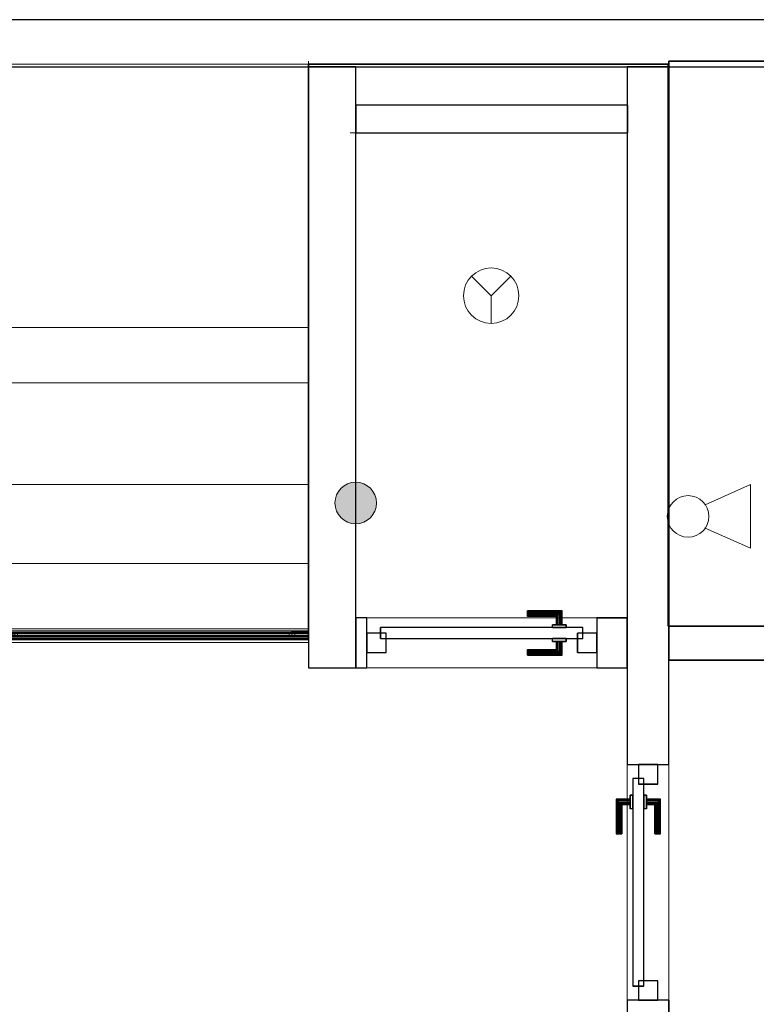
# Model space of a CAD drawing. Header units: metres. Extents: x 397.7 to 427.5, y 12.8 to 28.3.
# Tile 7 of 9: x 414.7 to 417.4, y 24.7 to 28.2. Entities that reach past the tile are written whole.
import ezdxf

# ---------------------------------------------------------------- set-up
doc = ezdxf.new("R2010")
doc.units = ezdxf.units.M
doc.layers.add('01_CARPINTERIA', color=5, linetype='Continuous', lineweight=25, true_color=0x0000ff)
doc.layers.add('01_SUELOS', color=7, linetype='Continuous', lineweight=25, true_color=0x007f00)
for name, color, linetype, lineweight in [('A-DETL-GENF-OTLN', 7, 'Continuous', 18), ('A-FLOR-HRAL-OTLN', 7, 'Continuous', 18), ('A-GENM-____-OTLN', 7, 'Continuous', 18), ('A-WALL-____-MCUT', 7, 'Continuous', 25), ('A-WALL-____-OTLN', 7, 'Continuous', 25), ('S-STRS-____-OTLN', 7, 'Continuous', 18)]:
    doc.layers.add(name, color=color, linetype=linetype, lineweight=lineweight)

# ---------------------------------------------------------------- blocks, each defined once
blk = doc.blocks.new('Family - Peldaño final-151515-09_PCI_PSC')
at = {"layer": 'S-STRS-____-OTLN', "color": 253, "true_color": 0xaaaaaa}
for p, q in [((4.9492, 2.0879), (3.799, 2.0879)), ((3.799, 2.0879), (4.9492, 2.0879)), ((4.9492, 2.0879), (3.799, 2.0879)), ((3.799, 2.0879), (4.9492, 2.0879)), ((4.949, 0.9378), (4.9492, 2.0879)), ((4.9492, 2.0879), (4.949, 0.9378)), ((4.949, 0.9378), (4.9492, 2.0879)), ((4.9492, 2.0879), (4.949, 0.9378)), ((3.7991, 1.1372), (4.9491, 1.1371)), ((4.9489, 0), (4.9491, 1.1371)), ((4.9491, 1.1371), (4.949, 0.9378)), ((3.799, 0.9379), (4.949, 0.9378)), ((4.949, 0.9378), (3.799, 0.9379)), ((4.949, 0.9378), (3.799, 0.9379)), ((3.799, 0.9379), (4.949, 0.9378)), ((3.799, 0.9379), (4.949, 0.9378)), ((4.949, 0.9378), (3.799, 0.9379)), ((4.949, 0.9378), (3.799, 0.9379)), ((3.799, 0.9379), (4.949, 0.9378)), ((4.949, 0.57), (4.949, 0.9378)), ((4.949, 0.9378), (4.949, 0.57)), ((4.949, 0.57), (4.949, 0.9378)), ((4.949, 0.57), (3.799, 0.5702)), ((3.799, 0.5702), (4.949, 0.57)), ((3.799, 0.5702), (4.949, 0.57)), ((4.949, 0.57), (3.799, 0.5702)), ((3.799, 0.5702), (4.949, 0.57)), ((3.799, 0.5702), (4.949, 0.57)), ((4.949, 0.285), (4.949, 0.57)), ((4.949, 0.57), (4.949, 0.285)), ((4.949, 0.57), (4.949, 0.285)), ((3.799, 0.2852), (4.949, 0.285)), ((4.949, 0.285), (3.799, 0.2852)), ((3.799, 0.2852), (4.949, 0.285)), ((3.799, 0.2852), (4.949, 0.285)), ((4.949, 0.285), (3.799, 0.2852)), ((3.799, 0.2852), (4.949, 0.285)), ((4.949, 0.285), (4.9489, 0)), ((4.9489, 0), (4.949, 0.285)), ((4.949, 0.285), (4.9489, 0)), ((4.9489, 0), (3.7989, 0.0002)), ((3.7989, 0.0002), (4.9489, 0)), ((3.7989, 0.0002), (4.9489, 0)), ((4.9489, 0), (3.7989, 0.0002))]:
    blk.add_line(p, q, dxfattribs=at)
blk = doc.blocks.new('Family - Forjat P5-151942-09_PCI_PSC')
at = {"layer": '01_SUELOS', "color": 9, "true_color": 0xaad4aa}
for p, q in [((17.4818, 14.9576), (17.4818, 12.8815)), ((17.4818, 12.8815), (17.4818, 14.9576)), ((18.7795, 14.9576), (17.4818, 14.9576)), ((17.4818, 14.9576), (18.7795, 14.9576)), ((18.7795, 12.9288), (18.7795, 14.9576)), ((18.7795, 14.9576), (18.7795, 12.9288)), ((20.6918, 12.9288), (18.7795, 12.9288)), ((18.7795, 12.9288), (20.6918, 12.9288)), ((17.4818, 12.8815), (12.5318, 12.8788)), ((12.5318, 12.8788), (17.4818, 12.8815))]:
    blk.add_line(p, q, dxfattribs=at)
blk = doc.blocks.new('Family - LONDR55-XX_ZZ-ARQ-CAA-M3D-Londres55-156001-09_PCI_PSC')
at = {"layer": '01_CARPINTERIA', "color": 161, "true_color": 0xaaaaff}
for p, q in [((0.58, 0.1487), (0.58, 0.15)), ((0.58, 0.15), (0.58, 0.1487)), ((0.705, 0.15), (0.58, 0.15)), ((0.58, 0.145), (0.58, 0.1487)), ((0.58, 0.1487), (0.58, 0.145)), ((0.7037, 0.1487), (0.58, 0.1487)), ((0.7037, 0.1487), (0.58, 0.1487)), ((0.58, 0.14), (0.58, 0.145)), ((0.58, 0.145), (0.58, 0.14)), ((0.7, 0.145), (0.58, 0.145)), ((0.7, 0.145), (0.58, 0.145)), ((0.7, 0.145), (0.695, 0.14)), ((0.695, 0.14), (0.7, 0.145)), ((0.7037, 0.1487), (0.7, 0.145)), ((0.7, 0.145), (0.7037, 0.1487)), ((0.7, 0.1), (0.7, 0.145)), ((0.7, 0.1), (0.7, 0.145)), ((0.705, 0.15), (0.7037, 0.1487)), ((0.7037, 0.1487), (0.705, 0.15)), ((0.7037, 0.1), (0.7037, 0.1487)), ((0.7037, 0.1), (0.7037, 0.1487)), ((0.705, 0.1), (0.705, 0.15)), ((0.58, 0.135), (0.58, 0.14)), ((0.58, 0.14), (0.58, 0.135)), ((0.58, 0.14), (0.695, 0.14)), ((0.695, 0.14), (0.58, 0.14)), ((0.58, 0.135), (0.58, 0.1313)), ((0.58, 0.1313), (0.58, 0.135)), ((0.69, 0.135), (0.58, 0.135)), ((0.69, 0.135), (0.58, 0.135)), ((0.58, 0.1313), (0.58, 0.13)), ((0.58, 0.13), (0.58, 0.1313)), ((0.6863, 0.1313), (0.58, 0.1313)), ((0.6863, 0.1313), (0.58, 0.1313)), ((0.685, 0.13), (0.58, 0.13)), ((0.685, 0.13), (0.6863, 0.1313)), ((0.6863, 0.1313), (0.685, 0.13)), ((0.685, 0.1), (0.685, 0.13)), ((0.6863, 0.1313), (0.69, 0.135)), ((0.69, 0.135), (0.6863, 0.1313)), ((0.6863, 0.1), (0.6863, 0.1313)), ((0.6863, 0.1), (0.6863, 0.1313)), ((0.69, 0.135), (0.695, 0.14)), ((0.695, 0.14), (0.69, 0.135)), ((0.69, 0.1), (0.69, 0.135)), ((0.69, 0.1), (0.69, 0.135)), ((0.695, 0.14), (0.695, 0.1)), ((0.695, 0.1), (0.695, 0.14)), ((0.78, 0.09), (0.05, 0.09)), ((0.05, 0.09), (0.05, 0.05)), ((0.78, 0.09), (0.05, 0.09)), ((0.05, 0.05), (0.05, 0.09)), ((0.72, 0.1), (0.67, 0.1)), ((0.67, 0.1), (0.72, 0.1)), ((0.67, 0.09), (0.67, 0.1)), ((0.67, 0.09), (0.67, 0.1)), ((0.72, 0.09), (0.67, 0.09)), ((0.67, 0.09), (0.72, 0.09)), ((0.6863, 0.1), (0.685, 0.1)), ((0.685, 0.1), (0.6863, 0.1)), ((0.69, 0.1), (0.6863, 0.1)), ((0.6863, 0.1), (0.69, 0.1)), ((0.695, 0.1), (0.69, 0.1)), ((0.69, 0.1), (0.695, 0.1)), ((0.7, 0.1), (0.695, 0.1)), ((0.695, 0.1), (0.7, 0.1)), ((0.7, 0.1), (0.7037, 0.1)), ((0.7037, 0.1), (0.7, 0.1)), ((0.7037, 0.1), (0.705, 0.1)), ((0.705, 0.1), (0.7037, 0.1)), ((0.72, 0.09), (0.72, 0.1)), ((0.72, 0.1), (0.72, 0.09)), ((0.78, 0.05), (0.78, 0.09)), ((0.78, 0.05), (0.78, 0.09)), ((0.07, 0.07), (0, 0.07)), ((0, 0.07), (0, 0)), ((0.07, 0.07), (0, 0.07)), ((0, 0), (0, 0.07)), ((0.05, 0.05), (0.78, 0.05)), ((0.05, 0.05), (0.78, 0.05)), ((0.07, 0), (0.07, 0.07)), ((0.07, 0), (0.07, 0.07)), ((0.67, 0.05), (0.72, 0.05)), ((0.72, 0.05), (0.67, 0.05)), ((0.67, 0.04), (0.67, 0.05)), ((0.67, 0.04), (0.67, 0.05)), ((0.67, 0.04), (0.72, 0.04)), ((0.72, 0.04), (0.67, 0.04)), ((0.6863, 0.04), (0.685, 0.04)), ((0.685, 0.04), (0.6863, 0.04)), ((0.685, 0.01), (0.685, 0.04)), ((0.69, 0.04), (0.6863, 0.04)), ((0.6863, 0.04), (0.69, 0.04)), ((0.6863, 0.0087), (0.6863, 0.04)), ((0.6863, 0.0087), (0.6863, 0.04)), ((0.69, 0.04), (0.695, 0.04)), ((0.695, 0.04), (0.69, 0.04)), ((0.69, 0.005), (0.69, 0.04)), ((0.69, 0.005), (0.69, 0.04)), ((0.695, 0.04), (0.7, 0.04)), ((0.7, 0.04), (0.695, 0.04)), ((0.695, 0.04), (0.695, 0)), ((0.695, 0), (0.695, 0.04)), ((0.7, 0.04), (0.7037, 0.04)), ((0.7037, 0.04), (0.7, 0.04)), ((0.7, -0.005), (0.7, 0.04)), ((0.7, -0.005), (0.7, 0.04)), ((0.7037, 0.04), (0.705, 0.04)), ((0.705, 0.04), (0.7037, 0.04)), ((0.7037, -0.0087), (0.7037, 0.04)), ((0.7037, -0.0087), (0.7037, 0.04)), ((0.705, -0.01), (0.705, 0.04)), ((0.72, 0.04), (0.72, 0.05)), ((0.72, 0.05), (0.72, 0.04)), ((0.83, 0.07), (0.76, 0.07)), ((0.76, 0.07), (0.76, 0)), ((0.83, 0.07), (0.76, 0.07)), ((0.76, 0), (0.76, 0.07)), ((0.83, 0), (0.83, 0.07)), ((0.83, 0), (0.83, 0.07)), ((0, 0), (0.07, 0)), ((0, 0), (0.07, 0)), ((0.58, 0.0087), (0.58, 0.01)), ((0.58, 0.01), (0.58, 0.0087)), ((0.58, 0.01), (0.685, 0.01)), ((0.58, 0.005), (0.58, 0.0087)), ((0.58, 0.0087), (0.58, 0.005)), ((0.58, 0.0087), (0.6863, 0.0087)), ((0.58, 0.0087), (0.6863, 0.0087)), ((0.58, 0), (0.58, 0.005)), ((0.58, 0.005), (0.58, 0)), ((0.58, 0.005), (0.69, 0.005)), ((0.58, 0.005), (0.69, 0.005)), ((0.58, -0.005), (0.58, 0)), ((0.695, 0), (0.58, 0)), ((0.58, 0), (0.695, 0)), ((0.6863, 0.0087), (0.685, 0.01)), ((0.685, 0.01), (0.6863, 0.0087)), ((0.69, 0.005), (0.6863, 0.0087)), ((0.6863, 0.0087), (0.69, 0.005)), ((0.695, 0), (0.69, 0.005)), ((0.69, 0.005), (0.695, 0)), ((0.76, 0), (0.83, 0)), ((0.76, 0), (0.83, 0)), ((0.58, 0), (0.58, -0.005)), ((0.58, -0.005), (0.58, -0.0087)), ((0.58, -0.0087), (0.58, -0.005)), ((0.58, -0.005), (0.7, -0.005)), ((0.58, -0.005), (0.7, -0.005)), ((0.58, -0.0087), (0.58, -0.01)), ((0.58, -0.01), (0.58, -0.0087)), ((0.58, -0.0087), (0.7037, -0.0087)), ((0.58, -0.0087), (0.7037, -0.0087)), ((0.58, -0.01), (0.705, -0.01)), ((0.695, 0), (0.7, -0.005)), ((0.7, -0.005), (0.695, 0)), ((0.7, -0.005), (0.7037, -0.0087)), ((0.7037, -0.0087), (0.7, -0.005)), ((0.7037, -0.0087), (0.705, -0.01)), ((0.705, -0.01), (0.7037, -0.0087))]:
    blk.add_line(p, q, dxfattribs=at)
blk = doc.blocks.new('Family - Porta PSC-156002-09_PCI_PSC')
blk.add_blockref('Family - LONDR55-XX_ZZ-ARQ-CAA-M3D-Londres55-156001-09_PCI_PSC', (0, 0))
blk = doc.blocks.new('Family - Evans PSC-156009-09_PCI_PSC')
at = {"layer": 'A-WALL-____-MCUT', "color": 253, "true_color": 0xaaaaaa}
for p, q in [((0.9809, 0.1), (0, 0.1)), ((0, 0.1), (0, 0)), ((0.9809, 0), (0.9809, 0.1)), ((0, 0), (0.9809, 0))]:
    blk.add_line(p, q, dxfattribs=at)
at = {"layer": 'A-WALL-____-OTLN', "color": 253, "true_color": 0xaaaaaa}
for p, q in [((0.9809, 0.1), (0, 0.1)), ((0, 0.1), (0, 0)), ((0.9809, 0), (0.9809, 0.1)), ((0, 0), (0.9809, 0))]:
    blk.add_line(p, q, dxfattribs=at)
at = {"layer": 'A-WALL-____-OTLN', "color": 253, "lineweight": 18, "true_color": 0xaaaaaa}
blk.add_line((-0.02, 0), (0.9809, 0), dxfattribs=at)
blk = doc.blocks.new('Family - Forjat PSC-156053-09_PCI_PSC')
at = {"layer": '01_SUELOS', "color": 9, "true_color": 0xaad4aa}
for p, q in [((3.9, 3.7687), (0, 3.7687)), ((0, 3.7687), (3.9, 3.7687)), ((0, 3.7687), (0, 1.6075)), ((0, 1.6075), (0, 3.7687)), ((0, 1.6075), (1.3285, 1.6075)), ((1.3285, 1.6075), (0, 1.6075))]:
    blk.add_line(p, q, dxfattribs=at)
blk = doc.blocks.new('Family - Baranna PSC-156070-09_PCI_PSC')
at = {"layer": 'A-FLOR-HRAL-OTLN', "color": 253, "true_color": 0xaaaaaa}
for p, q in [((1.1201, 0.0405), (0, 0.04)), ((0, 0.04), (1.1201, 0.0405)), ((0, 0.0346), (0, 0.04)), ((0, 0.04), (0, 0.0346)), ((1.1201, 0.0405), (1.1201, 0.0351)), ((1.1201, 0.0351), (1.1201, 0.0405)), ((0, 0.0346), (1.1201, 0.0351)), ((0, 0.0346), (1.1201, 0.0351)), ((0, 0.0346), (0, 0.0254)), ((0, 0.0254), (0, 0.0346)), ((0, 0.0273), (0, 0.03)), ((0, 0.03), (0, 0.0273)), ((0.06, 0.03), (0, 0.03)), ((0, 0.03), (0.06, 0.03)), ((0, 0.0273), (0, 0.03)), ((0, 0.03), (0, 0.0273)), ((0.06, 0.03), (0, 0.03)), ((0, 0.03), (0.06, 0.03)), ((0, 0.0273), (0, 0.03)), ((0, 0.03), (0, 0.0273)), ((0.06, 0.03), (0, 0.03)), ((0, 0.03), (0.06, 0.03)), ((0, 0.0273), (0, 0.0227)), ((0, 0.0227), (0, 0.0273)), ((0, 0.0273), (0.06, 0.0273)), ((0, 0.0273), (0.06, 0.0273)), ((0, 0.0273), (0, 0.0227)), ((0, 0.0227), (0, 0.0273)), ((0, 0.0273), (0.06, 0.0273)), ((0, 0.0273), (0.06, 0.0273)), ((0, 0.0273), (0, 0.0227)), ((0, 0.0227), (0, 0.0273)), ((0, 0.0273), (0.06, 0.0273)), ((0, 0.0273), (0.06, 0.0273)), ((0, 0.0254), (1.1201, 0.0259)), ((0, 0.0254), (1.1201, 0.0259)), ((0, 0.0254), (0, 0.0146)), ((0, 0.0146), (0, 0.0254)), ((0, 0.0227), (0, 0.0173)), ((0, 0.0173), (0, 0.0227)), ((0, 0.0227), (0.06, 0.0227)), ((0, 0.0227), (0.06, 0.0227)), ((0, 0.0227), (0, 0.0173)), ((0, 0.0173), (0, 0.0227)), ((0, 0.0227), (0.06, 0.0227)), ((0, 0.0227), (0.06, 0.0227)), ((0, 0.0227), (0, 0.0173)), ((0, 0.0173), (0, 0.0227)), ((0, 0.0227), (0.06, 0.0227)), ((0, 0.0227), (0.06, 0.0227)), ((0, 0.0173), (0, 0.0127)), ((0, 0.0127), (0, 0.0173)), ((0, 0.0173), (0.06, 0.0173)), ((0, 0.0173), (0.06, 0.0173)), ((0, 0.0173), (0, 0.0127)), ((0, 0.0127), (0, 0.0173)), ((0, 0.0173), (0.06, 0.0173)), ((0, 0.0173), (0.06, 0.0173)), ((0, 0.0173), (0, 0.0127)), ((0, 0.0127), (0, 0.0173)), ((0, 0.0173), (0.06, 0.0173)), ((0, 0.0173), (0.06, 0.0173)), ((0, 0.0146), (1.1201, 0.0151)), ((0, 0.0146), (1.1201, 0.0151)), ((0, 0.0146), (0, 0.0054)), ((0, 0.0054), (0, 0.0146)), ((0, 0.0127), (0, 0.01)), ((0, 0.01), (0, 0.0127)), ((0, 0.0127), (0.06, 0.0127)), ((0, 0.0127), (0.06, 0.0127)), ((0, 0.0127), (0, 0.01)), ((0, 0.01), (0, 0.0127)), ((0, 0.0127), (0.06, 0.0127)), ((0, 0.0127), (0.06, 0.0127)), ((0, 0.0127), (0, 0.01)), ((0, 0.01), (0, 0.0127)), ((0, 0.0127), (0.06, 0.0127)), ((0, 0.0127), (0.06, 0.0127)), ((0, 0.01), (0.06, 0.01)), ((0, 0.01), (0.06, 0.01)), ((0, 0.01), (0.06, 0.01)), ((0, 0.01), (0.06, 0.01)), ((0, 0.01), (0.06, 0.01)), ((0, 0.01), (0.06, 0.01)), ((0, 0.0054), (1.1201, 0.0059)), ((0, 0.0054), (1.1201, 0.0059)), ((0, 0.0054), (0, 0)), ((0, 0), (0, 0.0054)), ((0, 0), (1.1201, 0.0005)), ((0, 0), (1.1201, 0.0005)), ((0.05, 0.0227), (0.0527, 0.0273)), ((0.0527, 0.0273), (0.05, 0.0227)), ((0.05, 0.0227), (0.0527, 0.0273)), ((0.0527, 0.0273), (0.05, 0.0227)), ((0.05, 0.0227), (0.0527, 0.0273)), ((0.0527, 0.0273), (0.05, 0.0227)), ((0.05, 0.0173), (0.05, 0.0227)), ((0.05, 0.0227), (0.05, 0.0173)), ((0.05, 0.0173), (0.05, 0.0227)), ((0.05, 0.0227), (0.05, 0.0173)), ((0.05, 0.0173), (0.05, 0.0227)), ((0.05, 0.0227), (0.05, 0.0173)), ((0.0527, 0.0127), (0.05, 0.0173)), ((0.05, 0.0173), (0.0527, 0.0127)), ((0.0527, 0.0127), (0.05, 0.0173)), ((0.05, 0.0173), (0.0527, 0.0127)), ((0.0527, 0.0127), (0.05, 0.0173)), ((0.05, 0.0173), (0.0527, 0.0127)), ((0.0527, 0.0273), (0.0574, 0.03)), ((0.0574, 0.03), (0.0527, 0.0273)), ((0.0527, 0.0273), (0.0574, 0.03)), ((0.0574, 0.03), (0.0527, 0.0273)), ((0.0527, 0.0273), (0.0574, 0.03)), ((0.0574, 0.03), (0.0527, 0.0273)), ((0.0574, 0.01), (0.0527, 0.0127)), ((0.0527, 0.0127), (0.0574, 0.01)), ((0.0574, 0.01), (0.0527, 0.0127)), ((0.0527, 0.0127), (0.0574, 0.01)), ((0.0574, 0.01), (0.0527, 0.0127)), ((0.0527, 0.0127), (0.0574, 0.01)), ((0.0574, 0.03), (0.0627, 0.03)), ((0.0627, 0.03), (0.0574, 0.03)), ((0.0574, 0.03), (0.0627, 0.03)), ((0.0627, 0.03), (0.0574, 0.03)), ((0.0574, 0.03), (0.0627, 0.03)), ((0.0627, 0.03), (0.0574, 0.03)), ((0.0627, 0.01), (0.0574, 0.01)), ((0.0574, 0.01), (0.0627, 0.01)), ((0.0627, 0.01), (0.0574, 0.01)), ((0.0574, 0.01), (0.0627, 0.01)), ((0.0627, 0.01), (0.0574, 0.01)), ((0.0574, 0.01), (0.0627, 0.01)), ((1.06, 0.0305), (0.06, 0.03)), ((0.06, 0.03), (1.06, 0.0305)), ((1.06, 0.0305), (0.06, 0.03)), ((0.06, 0.03), (1.06, 0.0305)), ((1.06, 0.0305), (0.06, 0.03)), ((0.06, 0.03), (1.06, 0.0305)), ((0.06, 0.0273), (0.06, 0.03)), ((0.06, 0.03), (0.06, 0.0273)), ((0.06, 0.03), (0.06, 0.0273)), ((0.06, 0.0273), (0.06, 0.03)), ((0.06, 0.03), (0.06, 0.0273)), ((0.06, 0.0273), (0.06, 0.03)), ((0.06, 0.0273), (0.06, 0.03)), ((0.06, 0.03), (0.06, 0.0273)), ((0.06, 0.0273), (0.06, 0.03)), ((0.06, 0.03), (0.06, 0.0273)), ((0.06, 0.03), (0.06, 0.0273)), ((0.06, 0.0273), (0.06, 0.03)), ((0.06, 0.0273), (1.06, 0.0278)), ((0.06, 0.0273), (1.06, 0.0278)), ((0.06, 0.0273), (1.06, 0.0278)), ((0.06, 0.0273), (1.06, 0.0278)), ((0.06, 0.0273), (1.06, 0.0278)), ((0.06, 0.0273), (1.06, 0.0278)), ((0.06, 0.0273), (0.06, 0.0227)), ((0.06, 0.0227), (0.06, 0.0273)), ((0.06, 0.0273), (0.06, 0.0227)), ((0.06, 0.0227), (0.06, 0.0273)), ((0.06, 0.0273), (0.06, 0.0227)), ((0.06, 0.0227), (0.06, 0.0273)), ((0.06, 0.0273), (0.06, 0.0227)), ((0.06, 0.0227), (0.06, 0.0273)), ((0.06, 0.0273), (0.06, 0.0227)), ((0.06, 0.0227), (0.06, 0.0273)), ((0.06, 0.0273), (0.06, 0.0227)), ((0.06, 0.0227), (0.06, 0.0273)), ((0.06, 0.0227), (1.06, 0.0231)), ((0.06, 0.0227), (1.06, 0.0231)), ((0.06, 0.0227), (1.06, 0.0231)), ((0.06, 0.0227), (1.06, 0.0231)), ((0.06, 0.0227), (1.06, 0.0231)), ((0.06, 0.0227), (1.06, 0.0231)), ((0.06, 0.0227), (0.06, 0.0173)), ((0.06, 0.0173), (0.06, 0.0227)), ((0.06, 0.0227), (0.06, 0.0173)), ((0.06, 0.0173), (0.06, 0.0227)), ((0.06, 0.0227), (0.06, 0.0173)), ((0.06, 0.0173), (0.06, 0.0227)), ((0.06, 0.0227), (0.06, 0.0173)), ((0.06, 0.0173), (0.06, 0.0227)), ((0.06, 0.0227), (0.06, 0.0173)), ((0.06, 0.0173), (0.06, 0.0227)), ((0.06, 0.0227), (0.06, 0.0173)), ((0.06, 0.0173), (0.06, 0.0227)), ((0.06, 0.0173), (1.06, 0.0178)), ((0.06, 0.0173), (1.06, 0.0178)), ((0.06, 0.0173), (1.06, 0.0178)), ((0.06, 0.0173), (1.06, 0.0178)), ((0.06, 0.0173), (1.06, 0.0178)), ((0.06, 0.0173), (1.06, 0.0178)), ((0.06, 0.0173), (0.06, 0.0127)), ((0.06, 0.0127), (0.06, 0.0173)), ((0.06, 0.0173), (0.06, 0.0127)), ((0.06, 0.0127), (0.06, 0.0173)), ((0.06, 0.0173), (0.06, 0.0127)), ((0.06, 0.0127), (0.06, 0.0173)), ((0.06, 0.0173), (0.06, 0.0127)), ((0.06, 0.0127), (0.06, 0.0173)), ((0.06, 0.0173), (0.06, 0.0127)), ((0.06, 0.0127), (0.06, 0.0173)), ((0.06, 0.0173), (0.06, 0.0127)), ((0.06, 0.0127), (0.06, 0.0173)), ((0.06, 0.0127), (1.06, 0.0131)), ((0.06, 0.0127), (1.06, 0.0131)), ((0.06, 0.0127), (1.06, 0.0131)), ((0.06, 0.0127), (1.06, 0.0131)), ((0.06, 0.0127), (1.06, 0.0131)), ((0.06, 0.0127), (1.06, 0.0131)), ((0.06, 0.0127), (0.06, 0.01)), ((0.06, 0.01), (0.06, 0.0127)), ((0.06, 0.0127), (0.06, 0.01)), ((0.06, 0.01), (0.06, 0.0127)), ((0.06, 0.0127), (0.06, 0.01)), ((0.06, 0.01), (0.06, 0.0127)), ((0.06, 0.0127), (0.06, 0.01)), ((0.06, 0.01), (0.06, 0.0127)), ((0.06, 0.0127), (0.06, 0.01)), ((0.06, 0.01), (0.06, 0.0127)), ((0.06, 0.0127), (0.06, 0.01)), ((0.06, 0.01), (0.06, 0.0127)), ((0.06, 0.01), (1.06, 0.0105)), ((0.06, 0.01), (1.06, 0.0105)), ((0.06, 0.01), (1.06, 0.0105)), ((0.06, 0.01), (1.06, 0.0105)), ((0.06, 0.01), (1.06, 0.0105)), ((0.06, 0.01), (1.06, 0.0105)), ((0.0627, 0.03), (0.0674, 0.0274)), ((0.0674, 0.0274), (0.0627, 0.03)), ((0.0627, 0.03), (0.0674, 0.0274)), ((0.0674, 0.0274), (0.0627, 0.03)), ((0.0627, 0.03), (0.0674, 0.0274)), ((0.0674, 0.0274), (0.0627, 0.03)), ((0.0674, 0.0127), (0.0627, 0.01)), ((0.0627, 0.01), (0.0674, 0.0127)), ((0.0674, 0.0127), (0.0627, 0.01)), ((0.0627, 0.01), (0.0674, 0.0127)), ((0.0674, 0.0127), (0.0627, 0.01)), ((0.0627, 0.01), (0.0674, 0.0127)), ((0.0674, 0.0274), (0.07, 0.0227)), ((0.07, 0.0227), (0.0674, 0.0274)), ((0.0674, 0.0274), (0.07, 0.0227)), ((0.07, 0.0227), (0.0674, 0.0274)), ((0.0674, 0.0274), (0.07, 0.0227)), ((0.07, 0.0227), (0.0674, 0.0274)), ((0.07, 0.0174), (0.0674, 0.0127)), ((0.0674, 0.0127), (0.07, 0.0174)), ((0.07, 0.0174), (0.0674, 0.0127)), ((0.0674, 0.0127), (0.07, 0.0174)), ((0.07, 0.0174), (0.0674, 0.0127)), ((0.0674, 0.0127), (0.07, 0.0174)), ((0.07, 0.0227), (0.07, 0.0174)), ((0.07, 0.0174), (0.07, 0.0227)), ((0.07, 0.0227), (0.07, 0.0174)), ((0.07, 0.0174), (0.07, 0.0227)), ((0.07, 0.0227), (0.07, 0.0174)), ((0.07, 0.0174), (0.07, 0.0227)), ((1.05, 0.0231), (1.0527, 0.0278)), ((1.0527, 0.0278), (1.05, 0.0231)), ((1.05, 0.0231), (1.0527, 0.0278)), ((1.0527, 0.0278), (1.05, 0.0231)), ((1.05, 0.0231), (1.0527, 0.0278)), ((1.0527, 0.0278), (1.05, 0.0231)), ((1.05, 0.0178), (1.05, 0.0231)), ((1.05, 0.0231), (1.05, 0.0178)), ((1.05, 0.0178), (1.05, 0.0231)), ((1.05, 0.0231), (1.05, 0.0178)), ((1.05, 0.0178), (1.05, 0.0231)), ((1.05, 0.0231), (1.05, 0.0178)), ((1.0527, 0.0131), (1.05, 0.0178)), ((1.05, 0.0178), (1.0527, 0.0131)), ((1.0527, 0.0131), (1.05, 0.0178)), ((1.05, 0.0178), (1.0527, 0.0131)), ((1.0527, 0.0131), (1.05, 0.0178)), ((1.05, 0.0178), (1.0527, 0.0131)), ((1.0527, 0.0278), (1.0574, 0.0305)), ((1.0574, 0.0305), (1.0527, 0.0278)), ((1.0527, 0.0278), (1.0574, 0.0305)), ((1.0574, 0.0305), (1.0527, 0.0278)), ((1.0527, 0.0278), (1.0574, 0.0305)), ((1.0574, 0.0305), (1.0527, 0.0278)), ((1.0574, 0.0105), (1.0527, 0.0131)), ((1.0527, 0.0131), (1.0574, 0.0105)), ((1.0574, 0.0105), (1.0527, 0.0131)), ((1.0527, 0.0131), (1.0574, 0.0105)), ((1.0574, 0.0105), (1.0527, 0.0131)), ((1.0527, 0.0131), (1.0574, 0.0105)), ((1.0574, 0.0305), (1.0627, 0.0305)), ((1.0627, 0.0305), (1.0574, 0.0305)), ((1.0574, 0.0305), (1.0627, 0.0305)), ((1.0627, 0.0305), (1.0574, 0.0305)), ((1.0574, 0.0305), (1.0627, 0.0305)), ((1.0627, 0.0305), (1.0574, 0.0305)), ((1.0627, 0.0105), (1.0574, 0.0105)), ((1.0574, 0.0105), (1.0627, 0.0105)), ((1.0627, 0.0105), (1.0574, 0.0105)), ((1.0574, 0.0105), (1.0627, 0.0105)), ((1.0627, 0.0105), (1.0574, 0.0105)), ((1.0574, 0.0105), (1.0627, 0.0105)), ((1.06, 0.0305), (1.06, 0.0278)), ((1.06, 0.0278), (1.06, 0.0305)), ((1.06, 0.0278), (1.06, 0.0305)), ((1.06, 0.0305), (1.06, 0.0278)), ((1.1201, 0.0305), (1.06, 0.0305)), ((1.06, 0.0305), (1.1201, 0.0305)), ((1.06, 0.0305), (1.06, 0.0278)), ((1.06, 0.0278), (1.06, 0.0305)), ((1.06, 0.0278), (1.06, 0.0305)), ((1.06, 0.0305), (1.06, 0.0278)), ((1.1201, 0.0305), (1.06, 0.0305)), ((1.06, 0.0305), (1.1201, 0.0305)), ((1.06, 0.0305), (1.06, 0.0278)), ((1.06, 0.0278), (1.06, 0.0305)), ((1.06, 0.0278), (1.06, 0.0305)), ((1.06, 0.0305), (1.06, 0.0278)), ((1.1201, 0.0305), (1.06, 0.0305)), ((1.06, 0.0305), (1.1201, 0.0305)), ((1.06, 0.0278), (1.06, 0.0231)), ((1.06, 0.0231), (1.06, 0.0278)), ((1.06, 0.0278), (1.06, 0.0231)), ((1.06, 0.0231), (1.06, 0.0278)), ((1.06, 0.0278), (1.1201, 0.0278)), ((1.06, 0.0278), (1.1201, 0.0278)), ((1.06, 0.0278), (1.06, 0.0231)), ((1.06, 0.0231), (1.06, 0.0278)), ((1.06, 0.0278), (1.06, 0.0231)), ((1.06, 0.0231), (1.06, 0.0278)), ((1.06, 0.0278), (1.1201, 0.0278)), ((1.06, 0.0278), (1.1201, 0.0278)), ((1.06, 0.0278), (1.06, 0.0231)), ((1.06, 0.0231), (1.06, 0.0278)), ((1.06, 0.0278), (1.06, 0.0231)), ((1.06, 0.0231), (1.06, 0.0278)), ((1.06, 0.0278), (1.1201, 0.0278)), ((1.06, 0.0278), (1.1201, 0.0278)), ((1.06, 0.0231), (1.1201, 0.0232)), ((1.06, 0.0231), (1.1201, 0.0232)), ((1.06, 0.0231), (1.1201, 0.0232)), ((1.06, 0.0231), (1.1201, 0.0232)), ((1.06, 0.0231), (1.1201, 0.0232)), ((1.06, 0.0231), (1.1201, 0.0232)), ((1.06, 0.0231), (1.06, 0.0178)), ((1.06, 0.0178), (1.06, 0.0231)), ((1.06, 0.0231), (1.06, 0.0178)), ((1.06, 0.0178), (1.06, 0.0231)), ((1.06, 0.0231), (1.06, 0.0178)), ((1.06, 0.0178), (1.06, 0.0231)), ((1.06, 0.0231), (1.06, 0.0178)), ((1.06, 0.0178), (1.06, 0.0231)), ((1.06, 0.0231), (1.06, 0.0178)), ((1.06, 0.0178), (1.06, 0.0231)), ((1.06, 0.0231), (1.06, 0.0178)), ((1.06, 0.0178), (1.06, 0.0231)), ((1.06, 0.0178), (1.06, 0.0131)), ((1.06, 0.0131), (1.06, 0.0178)), ((1.06, 0.0178), (1.06, 0.0131)), ((1.06, 0.0131), (1.06, 0.0178)), ((1.06, 0.0178), (1.1201, 0.0178)), ((1.06, 0.0178), (1.1201, 0.0178)), ((1.06, 0.0178), (1.06, 0.0131)), ((1.06, 0.0131), (1.06, 0.0178)), ((1.06, 0.0178), (1.06, 0.0131)), ((1.06, 0.0131), (1.06, 0.0178)), ((1.06, 0.0178), (1.1201, 0.0178)), ((1.06, 0.0178), (1.1201, 0.0178)), ((1.06, 0.0178), (1.06, 0.0131)), ((1.06, 0.0131), (1.06, 0.0178)), ((1.06, 0.0178), (1.06, 0.0131)), ((1.06, 0.0131), (1.06, 0.0178)), ((1.06, 0.0178), (1.1201, 0.0178)), ((1.06, 0.0178), (1.1201, 0.0178)), ((1.06, 0.0131), (1.1201, 0.0132)), ((1.06, 0.0131), (1.1201, 0.0132)), ((1.06, 0.0131), (1.1201, 0.0132)), ((1.06, 0.0131), (1.1201, 0.0132)), ((1.06, 0.0131), (1.1201, 0.0132)), ((1.06, 0.0131), (1.1201, 0.0132)), ((1.06, 0.0131), (1.06, 0.0105)), ((1.06, 0.0105), (1.06, 0.0131)), ((1.06, 0.0131), (1.06, 0.0105)), ((1.06, 0.0105), (1.06, 0.0131)), ((1.06, 0.0131), (1.06, 0.0105)), ((1.06, 0.0105), (1.06, 0.0131)), ((1.06, 0.0131), (1.06, 0.0105)), ((1.06, 0.0105), (1.06, 0.0131)), ((1.06, 0.0131), (1.06, 0.0105)), ((1.06, 0.0105), (1.06, 0.0131)), ((1.06, 0.0131), (1.06, 0.0105)), ((1.06, 0.0105), (1.06, 0.0131)), ((1.06, 0.0105), (1.1201, 0.0105)), ((1.06, 0.0105), (1.1201, 0.0105)), ((1.06, 0.0105), (1.1201, 0.0105)), ((1.06, 0.0105), (1.1201, 0.0105)), ((1.06, 0.0105), (1.1201, 0.0105)), ((1.06, 0.0105), (1.1201, 0.0105)), ((1.0627, 0.0305), (1.0674, 0.0278)), ((1.0674, 0.0278), (1.0627, 0.0305)), ((1.0627, 0.0305), (1.0674, 0.0278)), ((1.0674, 0.0278), (1.0627, 0.0305)), ((1.0627, 0.0305), (1.0674, 0.0278)), ((1.0674, 0.0278), (1.0627, 0.0305)), ((1.0674, 0.0131), (1.0627, 0.0105)), ((1.0627, 0.0105), (1.0674, 0.0131)), ((1.0674, 0.0131), (1.0627, 0.0105)), ((1.0627, 0.0105), (1.0674, 0.0131)), ((1.0674, 0.0131), (1.0627, 0.0105)), ((1.0627, 0.0105), (1.0674, 0.0131)), ((1.0674, 0.0278), (1.07, 0.0231)), ((1.07, 0.0231), (1.0674, 0.0278)), ((1.0674, 0.0278), (1.07, 0.0231)), ((1.07, 0.0231), (1.0674, 0.0278)), ((1.0674, 0.0278), (1.07, 0.0231)), ((1.07, 0.0231), (1.0674, 0.0278)), ((1.07, 0.0178), (1.0674, 0.0131)), ((1.0674, 0.0131), (1.07, 0.0178)), ((1.07, 0.0178), (1.0674, 0.0131)), ((1.0674, 0.0131), (1.07, 0.0178)), ((1.07, 0.0178), (1.0674, 0.0131)), ((1.0674, 0.0131), (1.07, 0.0178)), ((1.07, 0.0231), (1.07, 0.0178)), ((1.07, 0.0178), (1.07, 0.0231)), ((1.07, 0.0231), (1.07, 0.0178)), ((1.07, 0.0178), (1.07, 0.0231)), ((1.07, 0.0231), (1.07, 0.0178)), ((1.07, 0.0178), (1.07, 0.0231)), ((1.1201, 0.0351), (1.1201, 0.0259)), ((1.1201, 0.0259), (1.1201, 0.0351)), ((1.1201, 0.0305), (1.1201, 0.0278)), ((1.1201, 0.0278), (1.1201, 0.0305)), ((1.1201, 0.0305), (1.1201, 0.0278)), ((1.1201, 0.0278), (1.1201, 0.0305)), ((1.1201, 0.0305), (1.1201, 0.0278)), ((1.1201, 0.0278), (1.1201, 0.0305)), ((1.1201, 0.0278), (1.1201, 0.0232)), ((1.1201, 0.0232), (1.1201, 0.0278)), ((1.1201, 0.0278), (1.1201, 0.0232)), ((1.1201, 0.0232), (1.1201, 0.0278)), ((1.1201, 0.0278), (1.1201, 0.0232)), ((1.1201, 0.0232), (1.1201, 0.0278)), ((1.1201, 0.0259), (1.1201, 0.0151)), ((1.1201, 0.0151), (1.1201, 0.0259)), ((1.1201, 0.0232), (1.1201, 0.0178)), ((1.1201, 0.0178), (1.1201, 0.0232)), ((1.1201, 0.0232), (1.1201, 0.0178)), ((1.1201, 0.0178), (1.1201, 0.0232)), ((1.1201, 0.0232), (1.1201, 0.0178)), ((1.1201, 0.0178), (1.1201, 0.0232)), ((1.1201, 0.0178), (1.1201, 0.0132)), ((1.1201, 0.0132), (1.1201, 0.0178)), ((1.1201, 0.0178), (1.1201, 0.0132)), ((1.1201, 0.0132), (1.1201, 0.0178)), ((1.1201, 0.0178), (1.1201, 0.0132)), ((1.1201, 0.0132), (1.1201, 0.0178)), ((1.1201, 0.0151), (1.1201, 0.0059)), ((1.1201, 0.0059), (1.1201, 0.0151)), ((1.1201, 0.0132), (1.1201, 0.0105)), ((1.1201, 0.0105), (1.1201, 0.0132)), ((1.1201, 0.0132), (1.1201, 0.0105)), ((1.1201, 0.0105), (1.1201, 0.0132)), ((1.1201, 0.0132), (1.1201, 0.0105)), ((1.1201, 0.0105), (1.1201, 0.0132)), ((1.1201, 0.0059), (1.1201, 0.0005)), ((1.1201, 0.0005), (1.1201, 0.0059))]:
    blk.add_line(p, q, dxfattribs=at)
blk = doc.blocks.new('Family - LONDR55-XX_ZZ-ARQ-CAA-M3D-Londres55-156076-09_PCI_PSC')
at = {"layer": '01_CARPINTERIA', "color": 161, "true_color": 0xaaaaff}
for p, q in [((0.6, 0.1487), (0.6, 0.15)), ((0.6, 0.15), (0.6, 0.1487)), ((0.725, 0.15), (0.6, 0.15)), ((0.6, 0.145), (0.6, 0.1487)), ((0.6, 0.1487), (0.6, 0.145)), ((0.7237, 0.1487), (0.6, 0.1487)), ((0.7237, 0.1487), (0.6, 0.1487)), ((0.6, 0.14), (0.6, 0.145)), ((0.6, 0.145), (0.6, 0.14)), ((0.72, 0.145), (0.6, 0.145)), ((0.72, 0.145), (0.6, 0.145)), ((0.72, 0.145), (0.715, 0.14)), ((0.715, 0.14), (0.72, 0.145)), ((0.7237, 0.1487), (0.72, 0.145)), ((0.72, 0.145), (0.7237, 0.1487)), ((0.72, 0.1), (0.72, 0.145)), ((0.72, 0.1), (0.72, 0.145)), ((0.725, 0.15), (0.7237, 0.1487)), ((0.7237, 0.1487), (0.725, 0.15)), ((0.7237, 0.1), (0.7237, 0.1487)), ((0.7237, 0.1), (0.7237, 0.1487)), ((0.725, 0.1), (0.725, 0.15)), ((0.6, 0.135), (0.6, 0.14)), ((0.6, 0.14), (0.6, 0.135)), ((0.6, 0.14), (0.715, 0.14)), ((0.715, 0.14), (0.6, 0.14)), ((0.6, 0.135), (0.6, 0.1313)), ((0.6, 0.1313), (0.6, 0.135)), ((0.71, 0.135), (0.6, 0.135)), ((0.71, 0.135), (0.6, 0.135)), ((0.6, 0.1313), (0.6, 0.13)), ((0.6, 0.13), (0.6, 0.1313)), ((0.7063, 0.1313), (0.6, 0.1313)), ((0.7063, 0.1313), (0.6, 0.1313)), ((0.705, 0.13), (0.6, 0.13)), ((0.705, 0.13), (0.7063, 0.1313)), ((0.7063, 0.1313), (0.705, 0.13)), ((0.705, 0.1), (0.705, 0.13)), ((0.7063, 0.1313), (0.71, 0.135)), ((0.71, 0.135), (0.7063, 0.1313)), ((0.7063, 0.1), (0.7063, 0.1313)), ((0.7063, 0.1), (0.7063, 0.1313)), ((0.71, 0.135), (0.715, 0.14)), ((0.715, 0.14), (0.71, 0.135)), ((0.71, 0.1), (0.71, 0.135)), ((0.71, 0.1), (0.71, 0.135)), ((0.715, 0.14), (0.715, 0.1)), ((0.715, 0.1), (0.715, 0.14)), ((0.8, 0.09), (0.05, 0.09)), ((0.05, 0.09), (0.05, 0.05)), ((0.8, 0.09), (0.05, 0.09)), ((0.05, 0.05), (0.05, 0.09)), ((0.74, 0.1), (0.69, 0.1)), ((0.69, 0.1), (0.74, 0.1)), ((0.69, 0.09), (0.69, 0.1)), ((0.69, 0.09), (0.69, 0.1)), ((0.74, 0.09), (0.69, 0.09)), ((0.69, 0.09), (0.74, 0.09)), ((0.7063, 0.1), (0.705, 0.1)), ((0.705, 0.1), (0.7063, 0.1)), ((0.71, 0.1), (0.7063, 0.1)), ((0.7063, 0.1), (0.71, 0.1)), ((0.715, 0.1), (0.71, 0.1)), ((0.71, 0.1), (0.715, 0.1)), ((0.72, 0.1), (0.715, 0.1)), ((0.715, 0.1), (0.72, 0.1)), ((0.72, 0.1), (0.7237, 0.1)), ((0.7237, 0.1), (0.72, 0.1)), ((0.7237, 0.1), (0.725, 0.1)), ((0.725, 0.1), (0.7237, 0.1)), ((0.74, 0.09), (0.74, 0.1)), ((0.74, 0.1), (0.74, 0.09)), ((0.8, 0.05), (0.8, 0.09)), ((0.8, 0.05), (0.8, 0.09)), ((0.07, 0.07), (0, 0.07)), ((0, 0.07), (0, 0)), ((0.07, 0.07), (0, 0.07)), ((0, 0), (0, 0.07)), ((0.05, 0.05), (0.8, 0.05)), ((0.05, 0.05), (0.8, 0.05)), ((0.07, 0), (0.07, 0.07)), ((0.07, 0), (0.07, 0.07)), ((0.69, 0.05), (0.74, 0.05)), ((0.74, 0.05), (0.69, 0.05)), ((0.69, 0.04), (0.69, 0.05)), ((0.69, 0.04), (0.69, 0.05)), ((0.69, 0.04), (0.74, 0.04)), ((0.74, 0.04), (0.69, 0.04)), ((0.7063, 0.04), (0.705, 0.04)), ((0.705, 0.04), (0.7063, 0.04)), ((0.705, 0.01), (0.705, 0.04)), ((0.71, 0.04), (0.7063, 0.04)), ((0.7063, 0.04), (0.71, 0.04)), ((0.7063, 0.0087), (0.7063, 0.04)), ((0.7063, 0.0087), (0.7063, 0.04)), ((0.71, 0.04), (0.715, 0.04)), ((0.715, 0.04), (0.71, 0.04)), ((0.71, 0.005), (0.71, 0.04)), ((0.71, 0.005), (0.71, 0.04)), ((0.715, 0.04), (0.72, 0.04)), ((0.72, 0.04), (0.715, 0.04)), ((0.715, 0.04), (0.715, 0)), ((0.715, 0), (0.715, 0.04)), ((0.72, 0.04), (0.7237, 0.04)), ((0.7237, 0.04), (0.72, 0.04)), ((0.72, -0.005), (0.72, 0.04)), ((0.72, -0.005), (0.72, 0.04)), ((0.7237, 0.04), (0.725, 0.04)), ((0.725, 0.04), (0.7237, 0.04)), ((0.7237, -0.0087), (0.7237, 0.04)), ((0.7237, -0.0087), (0.7237, 0.04)), ((0.725, -0.01), (0.725, 0.04)), ((0.74, 0.04), (0.74, 0.05)), ((0.74, 0.05), (0.74, 0.04)), ((0.85, 0.07), (0.78, 0.07)), ((0.78, 0.07), (0.78, 0)), ((0.85, 0.07), (0.78, 0.07)), ((0.78, 0), (0.78, 0.07)), ((0.85, 0), (0.85, 0.07)), ((0.85, 0), (0.85, 0.07)), ((0, 0), (0.07, 0)), ((0, 0), (0.07, 0)), ((0.6, 0.0087), (0.6, 0.01)), ((0.6, 0.01), (0.6, 0.0087)), ((0.6, 0.01), (0.705, 0.01)), ((0.6, 0.005), (0.6, 0.0087)), ((0.6, 0.0087), (0.6, 0.005)), ((0.6, 0.0087), (0.7063, 0.0087)), ((0.6, 0.0087), (0.7063, 0.0087)), ((0.6, 0), (0.6, 0.005)), ((0.6, 0.005), (0.6, 0)), ((0.6, 0.005), (0.71, 0.005)), ((0.6, 0.005), (0.71, 0.005)), ((0.6, -0.005), (0.6, 0)), ((0.6, 0), (0.6, -0.005)), ((0.715, 0), (0.6, 0)), ((0.6, 0), (0.715, 0)), ((0.7063, 0.0087), (0.705, 0.01)), ((0.705, 0.01), (0.7063, 0.0087)), ((0.71, 0.005), (0.7063, 0.0087)), ((0.7063, 0.0087), (0.71, 0.005)), ((0.715, 0), (0.71, 0.005)), ((0.71, 0.005), (0.715, 0)), ((0.715, 0), (0.72, -0.005)), ((0.72, -0.005), (0.715, 0)), ((0.78, 0), (0.85, 0)), ((0.78, 0), (0.85, 0)), ((0.6, -0.005), (0.6, -0.0087)), ((0.6, -0.0087), (0.6, -0.005)), ((0.6, -0.005), (0.72, -0.005)), ((0.6, -0.005), (0.72, -0.005)), ((0.6, -0.0087), (0.6, -0.01)), ((0.6, -0.01), (0.6, -0.0087)), ((0.6, -0.0087), (0.7237, -0.0087)), ((0.6, -0.0087), (0.7237, -0.0087)), ((0.6, -0.01), (0.725, -0.01)), ((0.72, -0.005), (0.7237, -0.0087)), ((0.7237, -0.0087), (0.72, -0.005)), ((0.7237, -0.0087), (0.725, -0.01)), ((0.725, -0.01), (0.7237, -0.0087))]:
    blk.add_line(p, q, dxfattribs=at)
blk = doc.blocks.new('Family - Porta PSC-156077-09_PCI_PSC')
blk.add_blockref('Family - LONDR55-XX_ZZ-ARQ-CAA-M3D-Londres55-156076-09_PCI_PSC', (0, 0))
blk = doc.blocks.new('Family - Evans PSC-156081-09_PCI_PSC')
at = {"layer": 'A-WALL-____-MCUT', "color": 253, "true_color": 0xaaaaaa}
for p, q in [((0.04, 0.18), (0, 0.18)), ((0, 0.18), (0, 0)), ((0.04, 0), (0.04, 0.18)), ((0.87, 0.18), (0.87, 0)), ((0.98, 0.18), (0.87, 0.18)), ((0.98, 0), (0.98, 0.18)), ((0, 0), (0.04, 0)), ((0.87, 0), (0.98, 0))]:
    blk.add_line(p, q, dxfattribs=at)
at = {"layer": 'A-WALL-____-OTLN', "color": 253, "true_color": 0xaaaaaa}
for p, q in [((0.04, 0.18), (0, 0.18)), ((0, 0.18), (0, 0)), ((0.04, 0), (0.04, 0.18)), ((0.87, 0.18), (0.87, 0)), ((0.87, 0.18), (0.98, 0.18)), ((0.98, 0.18), (0.98, 0)), ((0, 0), (0.04, 0)), ((0.87, 0), (0.98, 0))]:
    blk.add_line(p, q, dxfattribs=at)
at = {"layer": 'A-WALL-____-OTLN', "color": 253, "lineweight": 18, "true_color": 0xaaaaaa}
blk.add_line((-0.01, 0), (0.98, 0), dxfattribs=at)
blk = doc.blocks.new('Family - Vano porta PSC-156083-09_PCI_PSC')
at = {"layer": 'A-GENM-____-OTLN', "color": 253, "true_color": 0xaaaaaa}
for p, q in [((415.9869, 26.0696), (415.9869, 25.8896)), ((416.8169, 26.0696), (415.9869, 26.0696)), ((415.9869, 26.0696), (415.9869, 25.8896)), ((415.9869, 26.0696), (416.8169, 26.0696)), ((416.8169, 25.8896), (416.8169, 26.0696)), ((416.8169, 26.0696), (416.8169, 25.8896)), ((415.9869, 25.8896), (416.8169, 25.8896)), ((416.8169, 25.8896), (415.9869, 25.8896))]:
    blk.add_line(p, q, dxfattribs=at)
blk = doc.blocks.new('Family - LONDR55-XX_ZZ-ARQ-CAA-M3D-Londres55-156104-09_PCI_PSC')
at = {"layer": 'A-WALL-____-MCUT', "color": 253, "true_color": 0xaaaaaa}
for p, q in [((15.44, 0.17), (0, 0.17)), ((0, 0), (15.44, 0))]:
    blk.add_line(p, q, dxfattribs=at)
at = {"layer": 'A-WALL-____-OTLN', "color": 253, "true_color": 0xaaaaaa}
for p, q in [((15.44, 0.17), (0, 0.17)), ((0, 0), (15.44, 0))]:
    blk.add_line(p, q, dxfattribs=at)
at = {"layer": 'A-WALL-____-OTLN', "color": 253, "lineweight": 18, "true_color": 0xaaaaaa}
blk.add_line((0, 0), (15.44, 0), dxfattribs=at)
blk = doc.blocks.new('Family - Evans PSC-156108-09_PCI_PSC')
at = {"layer": 'A-WALL-____-MCUT', "color": 253, "true_color": 0xaaaaaa}
for p, q in [((0.3786, 0.15), (0, 0.15)), ((0.3786, 0), (0.3786, 0.15)), ((1.2286, 0.15), (1.2286, 0)), ((3.5086, 0.15), (1.2286, 0.15)), ((3.5086, 0.1491), (3.5086, 0.15)), ((3.6086, 0.1491), (3.5086, 0.1491)), ((3.7472, 0.15), (3.6086, 0.15)), ((3.6086, 0.15), (3.6086, 0.1491)), ((3.7472, 0), (3.7472, 0.15)), ((0, 0), (0.3786, 0)), ((1.2286, 0), (3.7472, 0))]:
    blk.add_line(p, q, dxfattribs=at)
at = {"layer": 'A-WALL-____-OTLN', "color": 253, "true_color": 0xaaaaaa}
for p, q in [((0.3786, 0.15), (0, 0.15)), ((0.3786, 0), (0.3786, 0.15)), ((1.2286, 0.15), (1.2286, 0)), ((3.5086, 0.15), (1.2286, 0.15)), ((3.5086, 0.1491), (3.5086, 0.15)), ((3.6086, 0.1491), (3.5086, 0.1491)), ((3.6086, 0.15), (3.6086, 0.1491)), ((3.7472, 0.15), (3.6086, 0.15)), ((3.7472, 0), (3.7472, 0.15)), ((1.2286, 0), (3.7472, 0)), ((0.3786, 0), (0, 0))]:
    blk.add_line(p, q, dxfattribs=at)
at = {"layer": 'A-WALL-____-OTLN', "color": 253, "lineweight": 18, "true_color": 0xaaaaaa}
blk.add_line((0, 0), (3.7676, 0), dxfattribs=at)
blk = doc.blocks.new('Family - Vano porta PSC-156110-09_PCI_PSC')
at = {"layer": 'A-GENM-____-OTLN', "color": 253, "true_color": 0xaaaaaa}
for p, q in [((417.0769, 25.5396), (416.9269, 25.5396)), ((416.9269, 25.5396), (416.9269, 24.6896)), ((417.0769, 25.5396), (416.9269, 25.5396)), ((416.9269, 24.6896), (416.9269, 25.5396)), ((417.0769, 24.6896), (417.0769, 25.5396)), ((417.0769, 25.5396), (417.0769, 24.6896)), ((416.9269, 24.6896), (417.0769, 24.6896)), ((417.0769, 24.6896), (416.9269, 24.6896))]:
    blk.add_line(p, q, dxfattribs=at)
blk = doc.blocks.new('Family - Evans PSC-156114-09_PCI_PSC')
at = {"layer": 'A-WALL-____-MCUT', "color": 253, "true_color": 0xaaaaaa}
for p, q in [((2.1687, 0.17), (0, 0.17)), ((0, 0.17), (0, 0)), ((2.1687, 0), (2.1687, 0.17)), ((0, 0), (2.1687, 0))]:
    blk.add_line(p, q, dxfattribs=at)
at = {"layer": 'A-WALL-____-OTLN', "color": 253, "true_color": 0xaaaaaa}
for p, q in [((2.1687, 0.17), (0, 0.17)), ((0, 0.17), (0, 0)), ((2.1687, 0), (2.1687, 0.17)), ((0, 0), (2.1687, 0))]:
    blk.add_line(p, q, dxfattribs=at)
at = {"layer": 'A-WALL-____-OTLN', "color": 253, "lineweight": 18, "true_color": 0xaaaaaa}
blk.add_line((-0.02, 0), (2.1687, 0), dxfattribs=at)
blk = doc.blocks.new('LONDR55-XX_ZZ-ARQ-CAA-M3D-Londres55_ifc-1-09_PCI_PSC')
at = {"layer": '01_CARPINTERIA', "color": 253, "lineweight": 18, "true_color": 0xaaaaaa}
blk.add_blockref('Family - Porta PSC-156002-09_PCI_PSC', (415.9869, 25.9446), dxfattribs=at)
at = {"layer": '01_CARPINTERIA', "color": 253, "lineweight": 18, "true_color": 0xaaaaaa, "rotation": 90}
blk.add_blockref('Family - Porta PSC-156077-09_PCI_PSC', (417.0369, 24.6896), dxfattribs=at)
at = {"layer": '01_SUELOS', "color": 253, "lineweight": 18, "true_color": 0xaaaaaa}
for name, p in [('Family - Forjat PSC-156053-09_PCI_PSC', (417.0769, 24.3096)), ('Family - Forjat P5-151942-09_PCI_PSC', (398.2952, 13.1106))]:
    blk.add_blockref(name, p, dxfattribs=at)
at = {"layer": 'A-FLOR-HRAL-OTLN', "color": 253, "lineweight": 18, "true_color": 0xaaaaaa}
blk.add_blockref('Family - Baranna PSC-156070-09_PCI_PSC', (414.6569, 25.9894), dxfattribs=at)
at = {"layer": 'A-GENM-____-OTLN', "color": 253, "lineweight": 18, "true_color": 0xaaaaaa}
for name in ['Family - Vano porta PSC-156083-09_PCI_PSC', 'Family - Vano porta PSC-156110-09_PCI_PSC']:
    blk.add_blockref(name, (0, 0), dxfattribs=at)
at = {"layer": 'A-WALL-____-OTLN', "color": 253, "lineweight": 18, "true_color": 0xaaaaaa}
for name, p, rotation in [('Family - LONDR55-XX_ZZ-ARQ-CAA-M3D-Londres55-156104-09_PCI_PSC', (421.2769, 28.2282), 180), ('Family - Evans PSC-156114-09_PCI_PSC', (415.7769, 28.0582), 270), ('Family - Evans PSC-156108-09_PCI_PSC', (417.0769, 24.311), 90)]:
    blk.add_blockref(name, p, dxfattribs=dict(at, rotation=rotation))
for name, p in [('Family - Evans PSC-156009-09_PCI_PSC', (415.9469, 27.8196)), ('Family - Evans PSC-156081-09_PCI_PSC', (415.9469, 25.8896))]:
    blk.add_blockref(name, p, dxfattribs=at)
at = {"layer": 'S-STRS-____-OTLN', "color": 253, "lineweight": 18, "true_color": 0xaaaaaa}
blk.add_blockref('Family - Peldaño final-151515-09_PCI_PSC', (410.8278, 25.9803), dxfattribs=at)
blk = doc.blocks.new('ZYR_12_01_08 Retenidor Electromagnètic - ZYR_12_01_08 Retenidor Electromagnètic-V1-09_PCI_PSC')
at = {"layer": 'A-DETL-GENF-OTLN', "true_color": 0xff0909}
blk.add_hatch(color=1, dxfattribs=at).paths.add_polyline_path([(0, -0.075), (0.0194, -0.0724), (0.0375, -0.065), (0.053, -0.053), (0.065, -0.0375), (0.0724, -0.0194), (0.075, 0), (0.0724, 0.0194), (0.065, 0.0375), (0.053, 0.053), (0.0375, 0.065), (0.0194, 0.0724), (0, 0.075), (-0.0194, 0.0724), (-0.0375, 0.065), (-0.053, 0.053), (-0.065, 0.0375), (-0.0724, 0.0194), (-0.075, 0), (-0.0724, -0.0194), (-0.065, -0.0375), (-0.053, -0.053), (-0.0375, -0.065), (-0.0194, -0.0724)])
at = {"layer": 'A-DETL-GENF-OTLN', "color": 1, "true_color": 0xff0000}
blk.add_circle((0, 0), 0.075, dxfattribs=at)
for start, end in [(360, 180), (180, 360)]:
    blk.add_arc((0, 0), 0.075, start, end, dxfattribs=at)
blk = doc.blocks.new('ZYR_12_01_08 Detectors - 01 Detector Òptic-539619-09_PCI_PSC')
at = {"layer": 'A-DETL-GENF-OTLN', "color": 1, "true_color": 0xff0000}
for q in [(-0.0707, 0.0707), (0.0707, 0.0707), (0, -0.1)]:
    blk.add_line((0, 0), q, dxfattribs=at)
blk.add_circle((0, 0), 0.1, dxfattribs=at)
blk = doc.blocks.new('ZYR_12_01_02 Extintor - 01 Extintor Pols_ABC-623506-09_PCI_PSC')
at = {"layer": 'A-DETL-GENF-OTLN', "color": 1, "true_color": 0xff0000}
for p, q in [((-0.115, -0.2068), (-0.042, -0.0438)), ((-0.042, -0.0438), (-0.042, -0.0458)), ((-0.042, -0.0438), (-0.04, -0.0438)), ((0.042, -0.0438), (0.04, -0.0438)), ((0.042, -0.0438), (0.042, -0.0458)), ((0.042, -0.0438), (0.115, -0.2068)), ((-0.1151, -0.2068), (0.115, -0.2068))]:
    blk.add_line(p, q, dxfattribs=at)
blk.add_circle((0, 0.0182), 0.075, dxfattribs=at)

msp = doc.modelspace()

# ---------------------------------------------------------------- block references
at = {"lineweight": 5}
msp.add_blockref('LONDR55-XX_ZZ-ARQ-CAA-M3D-Londres55_ifc-1-09_PCI_PSC', (0, 0), dxfattribs=at)
at = {"layer": 'A-DETL-GENF-OTLN', "color": 1, "true_color": 0xff0000}
for name, p in [('ZYR_12_01_08 Detectors - 01 Detector Òptic-539619-09_PCI_PSC', (416.4358, 27.2321)), ('ZYR_12_01_08 Retenidor Electromagnètic - ZYR_12_01_08 Retenidor Electromagnètic-V1-09_PCI_PSC', (415.9469, 26.484))]:
    msp.add_blockref(name, p, dxfattribs=at)
at = {"layer": 'A-DETL-GENF-OTLN', "color": 1, "true_color": 0xff0000, "rotation": 89.99999999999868}
msp.add_blockref('ZYR_12_01_02 Extintor - 01 Extintor Pols_ABC-623506-09_PCI_PSC', (417.1647, 26.4356), dxfattribs=at)

doc.saveas('drawing.dxf')
